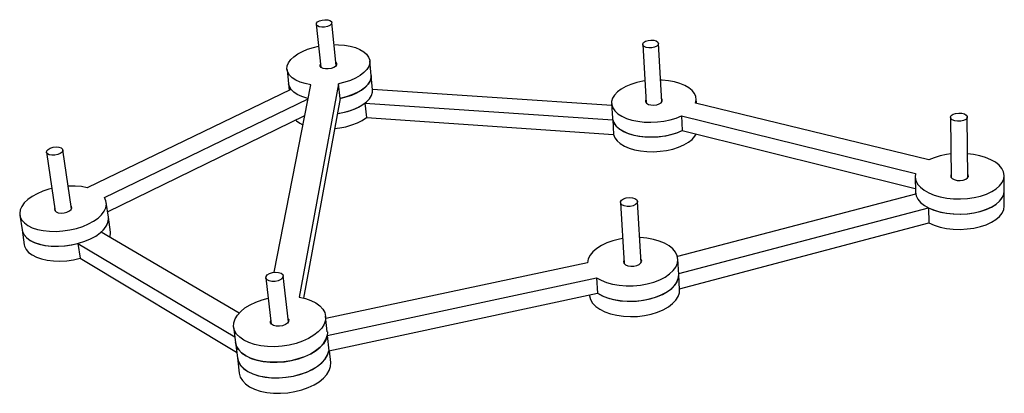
# Model space of a CAD drawing. Extents: x 447 to 740, y 546 to 656.
import ezdxf

# ---------------------------------------------------------------- set-up
doc = ezdxf.new("R2010")
doc.units = 0
doc.layers.get('0').update_dxf_attribs({"linetype": 'CONTINUOUS'})

msp = doc.modelspace()

# ---------------------------------------------------------------- linework, layer by layer
at = {"color": 7, "linetype": 'CONTINUOUS'}
for p, q in [((535.48, 655.1), (536.82, 642.39)), ((541.41, 642.86), (540.1, 655.58)), ((632.51, 649.11), (633.51, 631.77)), ((638.21, 632.04), (637.25, 649.39)), ((551.8, 639.94), (551.38, 644.24)), ((526.77, 641.72), (527.24, 637.41)), ((552.22, 635.65), (551.8, 639.94)), ((527.94, 635.76), (467.38, 606.59)), ((522.91, 581.47), (533.85, 637.17)), ((527.24, 637.41), (527.45, 635.53)), ((542.1, 637.44), (530.41, 574.06)), ((542.54, 633.11), (542.1, 637.44)), ((623.29, 630.98), (552.21, 635.74)), ((472.5, 603.64), (533.03, 632.99)), ((542.54, 633.11), (531.71, 573.79)), ((648.5, 631.66), (648.43, 633)), ((549.95, 631.68), (623.6, 626.69)), ((549.95, 631.68), (550.37, 627.4)), ((623.26, 631.56), (623.53, 627.2)), ((717.58, 614.81), (648.24, 631.73)), ((473.44, 599.4), (532.05, 627.98)), ((550.37, 627.4), (623.88, 622.35)), ((623.6, 626.69), (623.88, 622.35)), ((644.05, 627.91), (713.62, 610.78)), ((644.05, 627.91), (644.28, 623.53)), ((724.03, 627.49), (724.26, 609.56)), ((729.2, 609.62), (729.02, 627.55)), ((644.28, 623.53), (713.57, 606.32)), ((462.66, 600.29), (460.13, 617.81)), ((455.28, 617.12), (457.86, 599.59)), ((713.5, 609.84), (713.59, 605.34)), ((740, 605.63), (739.98, 610.14)), ((713.67, 604.66), (642.87, 586.13)), ((713.59, 605.34), (713.6, 604.64)), ((713.59, 605.34), (713.67, 604.66)), ((740.02, 601.15), (740, 605.63)), ((473.67, 597.79), (473.05, 602.19)), ((625.9, 602.17), (627.04, 584.02)), ((632.06, 584.32), (630.97, 602.48)), ((643.21, 581.07), (717.52, 600.61)), ((717.52, 600.61), (717.59, 596.11)), ((447.33, 598.46), (448, 594.05)), ((474.28, 593.41), (473.67, 597.79)), ((643.46, 576.53), (717.59, 596.11)), ((448, 594.05), (448.67, 589.67)), ((512.51, 569.38), (471.53, 593.43)), ((464.61, 590.03), (511.25, 562.33)), ((464.61, 590.03), (465.25, 585.62)), ((465.25, 585.62), (511.8, 557.79)), ((616.08, 584.31), (538.34, 567.71)), ((643.23, 580.84), (642.98, 585.4)), ((520.48, 579.82), (522.08, 566.12)), ((527.18, 566.72), (525.62, 580.41)), ((538.72, 562.7), (618.76, 579.87)), ((618.76, 579.87), (619.06, 575.3)), ((643.47, 576.31), (643.23, 580.84)), ((539.21, 558.11), (619.06, 575.3)), ((616.69, 574.79), (616.69, 574.7)), ((538.75, 563.84), (538.25, 568.45)), ((510.89, 565.24), (511.46, 560.64)), ((538.72, 562.7), (539.21, 558.11)), ((511.46, 560.64), (512.02, 556.05)), ((539.75, 554.69), (539.37, 558.15)), ((512.02, 556.05), (512.58, 551.49))]:
    msp.add_line(p, q, dxfattribs=at)
at = {"color": 7, "linetype": 'CONTINUOUS', "flags": 128}
for points in [[(538.86, 656.4), (539.53, 656.21), (539.96, 655.89), (540.1, 655.51), (539.93, 655.1), (539.48, 654.72), (538.79, 654.42), (537.96, 654.25), (537.12, 654.23), (536.36, 654.36), (535.8, 654.62), (535.51, 654.98), (535.53, 655.39), (535.85, 655.79), (536.43, 656.13), (537.2, 656.36), (538.04, 656.46), (538.86, 656.4)], [(635.82, 650.34), (636.54, 650.14), (637.04, 649.82), (637.25, 649.42), (637.13, 648.99), (636.72, 648.61), (636.05, 648.3), (635.22, 648.13), (634.35, 648.11), (633.55, 648.24), (632.93, 648.51), (632.58, 648.88), (632.53, 649.3), (632.8, 649.71), (633.36, 650.06), (634.11, 650.3), (634.97, 650.4), (635.82, 650.34)], [(533.85, 637.17), (532.17, 637.5), (530.66, 637.96), (529.36, 638.55), (528.3, 639.25), (527.5, 640.03), (526.98, 640.89), (526.76, 641.8), (526.83, 642.73), (527.2, 643.67), (527.86, 644.6), (528.78, 645.48), (529.95, 646.3), (531.33, 647.05), (532.9, 647.69), (534.61, 648.22), (536.17, 648.58)], [(540.77, 649.06), (542.08, 649.03), (543.88, 648.88), (545.57, 648.59), (547.1, 648.16), (548.45, 647.61), (549.57, 646.95), (550.44, 646.2), (551.04, 645.36), (551.35, 644.47), (551.36, 643.54), (551.08, 642.6), (550.5, 641.66), (549.65, 640.76), (548.53, 639.91), (547.18, 639.13), (545.64, 638.45), (543.93, 637.88), (542.1, 637.44)], [(541.32, 643.71), (541.5, 643.44), (541.49, 643.03), (541.2, 642.61), (540.64, 642.25), (539.9, 641.99), (539.05, 641.85), (538.21, 641.86), (537.47, 642.01), (536.93, 642.29), (536.64, 642.66), (536.65, 643.08), (536.73, 643.24)], [(551.8, 639.94), (551.78, 639.23), (551.5, 638.29), (550.93, 637.35), (550.07, 636.44), (548.96, 635.59), (547.62, 634.81), (546.07, 634.13), (544.37, 633.55), (542.54, 633.11)], [(542.54, 633.11), (544.29, 633.53), (546, 634.1), (547.55, 634.78), (548.9, 635.55), (550.03, 636.4), (550.89, 637.31), (551.48, 638.24), (551.78, 639.19), (551.8, 639.94)], [(633.14, 638.28), (632.56, 638.19), (630.73, 637.78), (629.02, 637.25), (627.47, 636.6), (626.12, 635.85), (625, 635.01), (624.14, 634.1), (623.56, 633.15), (623.28, 632.18), (623.3, 631.21), (623.62, 630.27), (624.24, 629.37), (625.14, 628.54), (626.3, 627.8), (627.7, 627.18), (629.3, 626.67), (631.06, 626.31), (632.94, 626.09), (634.9, 626.02), (636.87, 626.11), (638.82, 626.35), (640.7, 626.74), (642.46, 627.27), (644.05, 627.91), (644.05, 627.91)], [(648.24, 631.73), (648.44, 632.71), (648.33, 633.67), (647.92, 634.6), (647.22, 635.48), (646.24, 636.27), (645.02, 636.97), (643.58, 637.56), (641.96, 638.02), (640.2, 638.35), (638.33, 638.53), (637.85, 638.55)], [(533.16, 633.05), (532.64, 633.18), (531.13, 633.64), (529.83, 634.24), (528.77, 634.93), (527.97, 635.73), (527.46, 636.59), (527.24, 637.41)], [(527.24, 637.41), (527.44, 636.63), (527.94, 635.76)], [(541.72, 628.57), (542.9, 628.78), (544.73, 629.22), (546.43, 629.79), (547.98, 630.47), (549.33, 631.25), (550.45, 632.1), (551.32, 633.01), (551.9, 633.95), (552.2, 634.9), (552.22, 635.65)], [(633.46, 632.66), (633.36, 632.47), (633.35, 632.03), (633.65, 631.64), (634.21, 631.33), (634.96, 631.14), (635.83, 631.1), (636.69, 631.21), (637.45, 631.46), (638.01, 631.82)], [(638.01, 631.82), (638.32, 632.24), (638.32, 632.67), (638.16, 632.93)], [(541.72, 628.57), (542, 628.62), (543.86, 628.99), (545.63, 629.5), (547.26, 630.13), (548.71, 630.86), (549.95, 631.68)], [(529.36, 626.67), (529.57, 626.48), (530.58, 625.76), (531.52, 625.28)], [(540.9, 624.13), (542.44, 624.33), (544.3, 624.7), (546.07, 625.21), (547.7, 625.84), (549.14, 626.58), (550.37, 627.4)], [(623.53, 627.2), (623.57, 626.85), (623.89, 625.9), (624.51, 625), (625.41, 624.17), (626.57, 623.43), (627.97, 622.8), (629.56, 622.29), (631.32, 621.92), (633.2, 621.7), (635.15, 621.64), (637.12, 621.72), (639.07, 621.97), (640.94, 622.35), (642.69, 622.88), (644.28, 623.53)], [(623.6, 626.69), (623.97, 625.75), (624.64, 624.85), (625.59, 624.04), (626.79, 623.31), (628.22, 622.7), (629.85, 622.22), (631.63, 621.88), (633.52, 621.68), (635.48, 621.64), (637.45, 621.75), (639.39, 622.02), (641.24, 622.43), (642.97, 622.98), (644.28, 623.53)], [(727.36, 628.7), (728.15, 628.48), (728.72, 628.13), (729, 627.69), (728.94, 627.24), (728.55, 626.82), (727.89, 626.5), (727.05, 626.31), (726.13, 626.29), (725.27, 626.43), (724.57, 626.73), (724.14, 627.13), (724.04, 627.58), (724.26, 628.02), (724.8, 628.4), (725.56, 628.65), (726.46, 628.76), (727.36, 628.7)], [(623.88, 622.35), (624.25, 621.4), (624.91, 620.5), (625.86, 619.68), (627.06, 618.96), (628.49, 618.34), (630.11, 617.86), (631.89, 617.51), (633.78, 617.31), (635.73, 617.27), (637.69, 617.39), (639.63, 617.65), (641.48, 618.06), (643.2, 618.61), (644.76, 619.28), (646.11, 620.06), (647.21, 620.92), (648.05, 621.84), (648.46, 622.49)], [(458.95, 618.64), (459.61, 618.42), (460.03, 618.07), (460.12, 617.64), (459.9, 617.18), (459.37, 616.77), (458.62, 616.45), (457.74, 616.26), (456.86, 616.24), (456.1, 616.39), (455.55, 616.68), (455.29, 617.08), (455.36, 617.53), (455.74, 617.97), (456.39, 618.34), (457.22, 618.6), (458.11, 618.7), (458.95, 618.64)], [(713.62, 610.78), (713.51, 609.73), (713.72, 608.69), (714.24, 607.68), (715.08, 606.72), (716.19, 605.84), (717.57, 605.07), (719.17, 604.41), (720.96, 603.89), (722.89, 603.52), (724.92, 603.31), (726.99, 603.26), (729.06, 603.38), (731.07, 603.67), (732.98, 604.11), (734.72, 604.69), (736.28, 605.41), (737.59, 606.24), (738.64, 607.16), (739.4, 608.14), (739.85, 609.18), (739.98, 610.23), (739.79, 611.27), (739.28, 612.29), (738.47, 613.24), (737.38, 614.12), (736.04, 614.9), (734.48, 615.56), (732.74, 616.09), (730.85, 616.47), (729.13, 616.68)], [(724.17, 616.62), (722.81, 616.43), (720.92, 616.03), (719.16, 615.49), (717.58, 614.81)], [(724.25, 610.53), (724.09, 610.21), (724.15, 609.74), (724.52, 609.31), (725.15, 608.98), (725.97, 608.77), (726.89, 608.73), (727.78, 608.85), (728.55, 609.11), (729.1, 609.5), (729.36, 609.95), (729.3, 610.42), (729.19, 610.59)], [(456.87, 606.35), (455.97, 606.11), (454.14, 605.51), (452.46, 604.79), (450.96, 603.95), (449.69, 603.04), (448.66, 602.05), (447.9, 601.02), (447.44, 599.98), (447.29, 598.94), (447.45, 597.94), (447.92, 596.99), (448.69, 596.12), (449.75, 595.36), (451.05, 594.71), (452.59, 594.21), (454.31, 593.85), (456.18, 593.66), (458.14, 593.62), (460.16, 593.76), (462.18, 594.05), (464.15, 594.51), (466.02, 595.1), (467.74, 595.82), (469.28, 596.66), (470.6, 597.58), (471.65, 598.57), (472.43, 599.6), (472.91, 600.65), (473.08, 601.69), (472.94, 602.69), (472.5, 603.64), (472.5, 603.64)], [(467.38, 606.59), (465.65, 606.9), (463.79, 607.06), (461.85, 607.06), (461.68, 607.05)], [(629.45, 603.58), (630.22, 603.34), (630.75, 602.97), (630.97, 602.51), (630.84, 602.02), (630.39, 601.58), (629.68, 601.24), (628.79, 601.04), (627.86, 601.02), (627.01, 601.18), (626.35, 601.49), (625.97, 601.92), (625.93, 602.4), (626.22, 602.87), (626.82, 603.26), (627.63, 603.54), (628.55, 603.64), (629.45, 603.58)], [(713.59, 605.34), (713.59, 605.24), (713.8, 604.19), (714.33, 603.18), (715.15, 602.21), (716.27, 601.33), (717.64, 600.55), (719.24, 599.89), (721.02, 599.37), (722.95, 598.99), (724.97, 598.78), (727.04, 598.73), (729.11, 598.85), (731.11, 599.14), (733.01, 599.58), (734.76, 600.17), (736.31, 600.88), (737.62, 601.71), (738.67, 602.64), (739.42, 603.63), (739.87, 604.67), (740, 605.63)], [(717.52, 600.61), (719.1, 599.94), (720.87, 599.4), (722.79, 599.02), (724.81, 598.79), (726.87, 598.73), (728.94, 598.84), (730.95, 599.11), (732.86, 599.54), (734.62, 600.11), (736.19, 600.82), (737.52, 601.64), (738.59, 602.56), (739.37, 603.55), (739.85, 604.58), (740, 605.63), (740, 605.63)], [(457.73, 600.52), (457.62, 600.22), (457.72, 599.77), (458.11, 599.4), (458.76, 599.16), (459.58, 599.06), (460.48, 599.13), (461.34, 599.35), (462.06, 599.7), (462.56, 600.13), (462.77, 600.6), (462.67, 601.05), (462.53, 601.22)], [(717.59, 596.11), (719.17, 595.44), (720.94, 594.9), (722.85, 594.51), (724.86, 594.29), (726.93, 594.22), (728.99, 594.33), (731, 594.6), (732.9, 595.03), (734.66, 595.61), (736.22, 596.32), (737.55, 597.14), (738.62, 598.06), (739.4, 599.05), (739.87, 600.09), (740.02, 601.15), (740.02, 601.15)], [(448, 594.05), (448.13, 593.53), (448.6, 592.58), (449.37, 591.71), (450.42, 590.94), (451.72, 590.29), (453.25, 589.78), (454.97, 589.43), (456.83, 589.23), (458.8, 589.2), (460.81, 589.33), (462.82, 589.63), (464.79, 590.08), (466.65, 590.67), (468.37, 591.4), (469.91, 592.23), (471.22, 593.16), (472.27, 594.15), (473.05, 595.19), (473.53, 596.24), (473.7, 597.28), (473.67, 597.79)], [(471.53, 593.43), (472.52, 594.43), (473.21, 595.48), (473.6, 596.53), (473.69, 597.56), (473.67, 597.79)], [(448, 594.05), (448.1, 593.62), (448.54, 592.66), (449.28, 591.79), (450.31, 591.01), (451.59, 590.35), (453.1, 589.83), (454.81, 589.45), (456.66, 589.24), (458.61, 589.19), (460.62, 589.31), (462.64, 589.59), (464.61, 590.03)], [(474.15, 591.89), (474.22, 592.14), (474.3, 593.18), (474.28, 593.41)], [(626.57, 591.46), (625.61, 591.28), (623.68, 590.8), (621.89, 590.17), (620.27, 589.4), (618.88, 588.53), (617.74, 587.55), (616.88, 586.51), (616.32, 585.42), (616.08, 584.31)], [(618.76, 579.87), (620.15, 579.09), (621.77, 578.44), (623.58, 577.95), (625.54, 577.62), (627.6, 577.46), (629.71, 577.48), (631.82, 577.68), (633.86, 578.04), (635.8, 578.57), (637.59, 579.24), (639.17, 580.05), (640.52, 580.97), (641.59, 581.98), (642.37, 583.04), (642.84, 584.15), (642.98, 585.27), (642.8, 586.37), (642.3, 587.42), (641.49, 588.41), (640.39, 589.3), (639.04, 590.08), (637.46, 590.73), (635.69, 591.23), (633.78, 591.58), (631.77, 591.76), (631.61, 591.76)], [(448.67, 589.67), (448.77, 589.24), (449.21, 588.27), (449.95, 587.39), (450.98, 586.61), (452.26, 585.95), (453.77, 585.42), (455.47, 585.05), (457.31, 584.83), (459.26, 584.78), (461.27, 584.9), (463.28, 585.18), (465.25, 585.62)], [(626.97, 585.04), (626.83, 584.62), (626.95, 584.14)], [(626.95, 584.14), (627.39, 583.72), (628.08, 583.41), (628.95, 583.26), (629.88, 583.28), (630.78, 583.47), (631.51, 583.81), (632.01, 584.25), (632.21, 584.75), (632.08, 585.23), (632, 585.34)], [(524.26, 581.42), (525, 581.17), (525.48, 580.78), (525.62, 580.3), (525.43, 579.79), (524.91, 579.33), (524.13, 578.97), (523.21, 578.77), (522.27, 578.75), (521.44, 578.91), (520.82, 579.24), (520.5, 579.69), (520.53, 580.2), (520.9, 580.69), (521.56, 581.1), (522.42, 581.39), (523.36, 581.5), (524.26, 581.42)], [(619.06, 575.3), (619.48, 575.04), (620.94, 574.3), (622.63, 573.7), (624.49, 573.25), (626.48, 572.97), (628.56, 572.87), (630.67, 572.94), (632.76, 573.19), (634.77, 573.61), (636.66, 574.19), (638.38, 574.91), (639.89, 575.76), (641.15, 576.71), (642.13, 577.75), (642.81, 578.83), (643.17, 579.95), (643.23, 580.84)], [(619.06, 575.3), (620.45, 574.52), (622.07, 573.87), (623.88, 573.38), (625.83, 573.04), (627.89, 572.88), (629.99, 572.9), (632.09, 573.1), (634.13, 573.46), (636.07, 573.99), (637.85, 574.67), (639.43, 575.48), (640.77, 576.4), (641.85, 577.41), (642.62, 578.48), (643.09, 579.59), (643.23, 580.71), (643.23, 580.84)], [(530.41, 574.06), (532.24, 573.65), (533.9, 573.08), (535.33, 572.36), (536.51, 571.51), (537.41, 570.54), (538, 569.49), (538.26, 568.37), (538.2, 567.21), (537.8, 566.05), (537.08, 564.9), (536.06, 563.8), (534.75, 562.77), (533.19, 561.84), (531.42, 561.03), (529.48, 560.37), (527.42, 559.87), (525.28, 559.54), (523.13, 559.39), (521.01, 559.42), (518.99, 559.64), (517.1, 560.04), (515.39, 560.6), (513.92, 561.32), (512.7, 562.17), (511.78, 563.14), (511.17, 564.2), (510.88, 565.31), (510.93, 566.47), (511.31, 567.63), (512, 568.78), (513, 569.87), (514.27, 570.89), (515.78, 571.82), (517.5, 572.63), (519.39, 573.3), (521.18, 573.77)], [(616.69, 574.7), (616.72, 574.47), (617.02, 573.37), (617.64, 572.33), (618.57, 571.36), (619.78, 570.49), (621.24, 569.75), (622.92, 569.14), (624.78, 568.7), (626.77, 568.42), (628.84, 568.31), (630.95, 568.39), (633.03, 568.64), (635.04, 569.06), (636.92, 569.63), (638.64, 570.36), (640.14, 571.21), (641.4, 572.16), (642.38, 573.2), (643.06, 574.29), (643.42, 575.41), (643.47, 576.31)], [(527.06, 567.77), (527.28, 567.41), (527.26, 566.89), (526.92, 566.38), (526.3, 565.94), (525.47, 565.62), (524.52, 565.46), (523.59, 565.48), (522.77, 565.68), (522.17, 566.03), (521.86, 566.49), (521.88, 567), (521.96, 567.17)], [(538.75, 563.84), (538.76, 563.76), (538.7, 562.6), (538.3, 561.43), (537.59, 560.28), (536.57, 559.17), (535.26, 558.14), (533.71, 557.21), (531.94, 556.4), (530.01, 555.74), (527.95, 555.23), (525.82, 554.9), (523.67, 554.75), (521.56, 554.79), (519.54, 555.01), (517.65, 555.41), (515.95, 555.98), (514.48, 556.7), (513.26, 557.56), (512.34, 558.53), (511.73, 559.59), (511.46, 560.64)], [(511.46, 560.64), (511.46, 560.61), (511.77, 559.49), (512.41, 558.44), (513.36, 557.47), (514.6, 556.63), (516.09, 555.92), (517.81, 555.37), (519.71, 554.98), (521.74, 554.78), (523.86, 554.76), (526.01, 554.92), (528.13, 555.27), (530.18, 555.79), (532.1, 556.47), (533.85, 557.29), (535.39, 558.23), (536.67, 559.27), (537.66, 560.38), (538.35, 561.53), (538.72, 562.7)], [(512.02, 556.05), (512.02, 556.02), (512.34, 554.9), (512.97, 553.84), (513.92, 552.88), (515.15, 552.03), (516.65, 551.32), (518.36, 550.76), (520.26, 550.37), (522.28, 550.17), (524.4, 550.15), (526.54, 550.31), (528.66, 550.66), (530.7, 551.18), (532.62, 551.86), (534.37, 552.68), (535.9, 553.62), (537.17, 554.66), (538.16, 555.78), (538.85, 556.94), (539.21, 558.11)], [(512.02, 556.05), (512.32, 554.95), (512.94, 553.89), (513.87, 552.92), (515.1, 552.06), (516.58, 551.34), (518.29, 550.78), (520.17, 550.39), (522.2, 550.17), (524.31, 550.14), (526.45, 550.3), (528.57, 550.64), (530.62, 551.15), (532.54, 551.82), (534.3, 552.64), (535.84, 553.58), (537.12, 554.62), (538.13, 555.73), (538.83, 556.89), (539.21, 558.06), (539.21, 558.11)], [(512.58, 551.49), (512.87, 550.38), (513.5, 549.31), (514.43, 548.34), (515.65, 547.48), (517.13, 546.76), (518.83, 546.2), (520.72, 545.8), (522.74, 545.58), (524.84, 545.55), (526.98, 545.71), (529.1, 546.05), (531.14, 546.56), (533.06, 547.24), (534.81, 548.05), (536.34, 549), (537.63, 550.04), (538.63, 551.15), (539.33, 552.32), (539.7, 553.5), (539.75, 554.66), (539.75, 554.69)]]:
    msp.add_lwpolyline(points, dxfattribs=at)

doc.saveas('drawing.dxf')
